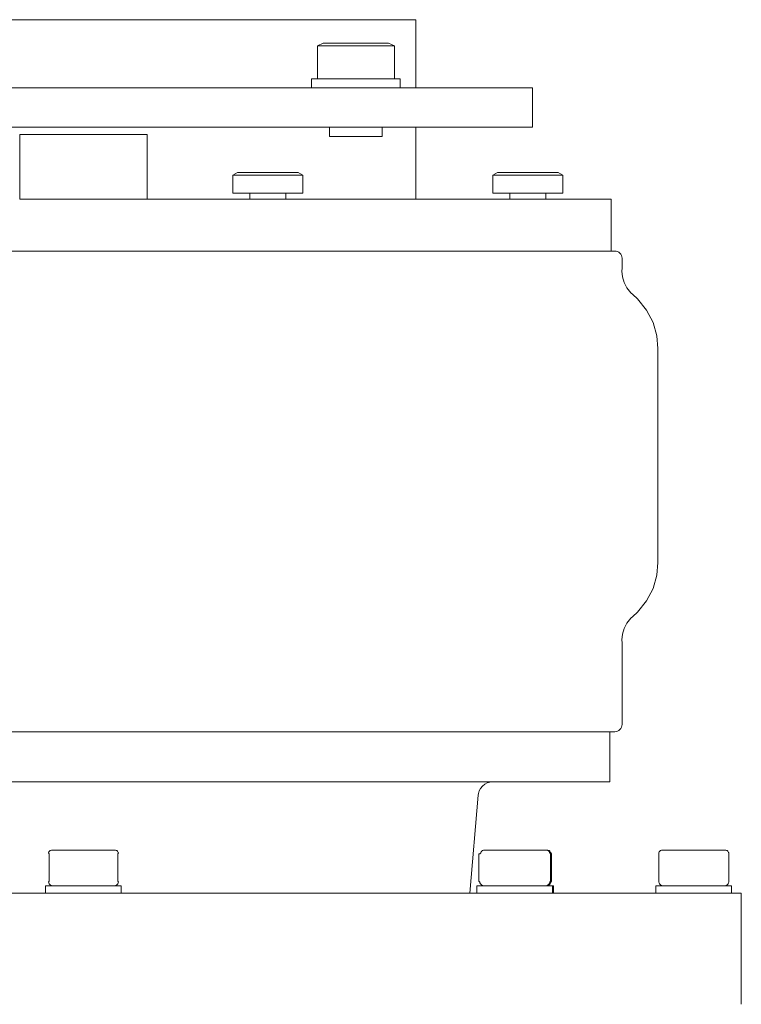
# Model space of a CAD drawing. Header units: millimetres. Extents: x -683 to 530, y -17 to 1108.
# Tile 4 of 6: x -263 to -62, y 403 to 678. Entities that reach past the tile are written whole.
import ezdxf

# ---------------------------------------------------------------- set-up
doc = ezdxf.new("R2010")
doc.units = ezdxf.units.MM
doc.header["$MEASUREMENT"] = 0
doc.layers.add('MATERIAL 1', color=251, linetype='Continuous', true_color=0x505050)
doc.layers.add('MATERIAL 2', color=5, linetype='Continuous', true_color=0x0000ff)

msp = doc.modelspace()

# ---------------------------------------------------------------- linework, layer by layer
at = {"layer": 'MATERIAL 1', "color": 251, "linetype": 'Continuous', "lineweight": 0, "true_color": 0x505050}
for p, q in [((-255, 445.49), (-255.05, 445.31)), ((-255.05, 445.31), (-254.82, 445.12)), ((-254.91, 445.67), (-255, 445.49)), ((-254.78, 445.83), (-254.91, 445.67)), ((-254.82, 437.46), (-254.82, 445.12)), ((-254.62, 445.96), (-254.78, 445.83)), ((-254.44, 446.05), (-254.62, 445.96)), ((-254.25, 446.11), (-254.44, 446.05)), ((-254.25, 446.11), (-254.07, 446.12)), ((-253.92, 446.12), (-254.07, 446.12)), ((-253.45, 446.12), (-253.92, 446.12)), ((-252.64, 446.12), (-253.45, 446.12)), ((-251.5, 446.12), (-252.64, 446.12)), ((-250.09, 446.12), (-251.5, 446.12)), ((-248.52, 446.12), (-250.09, 446.12)), ((-246.88, 446.12), (-248.52, 446.12)), ((-245.29, 446.12), (-246.88, 446.12)), ((-243.69, 446.12), (-245.29, 446.12)), ((-242.05, 446.12), (-243.69, 446.12)), ((-240.48, 446.12), (-242.05, 446.12)), ((-239.07, 446.12), (-240.48, 446.12)), ((-237.93, 446.12), (-239.07, 446.12)), ((-237.12, 446.12), (-237.93, 446.12)), ((-236.65, 446.12), (-237.12, 446.12)), ((-236.5, 446.12), (-236.65, 446.12)), ((-236.32, 446.11), (-236.5, 446.12)), ((-236.32, 446.11), (-236.13, 446.05)), ((-236.13, 446.05), (-235.95, 445.96)), ((-235.95, 445.96), (-235.79, 445.83)), ((-235.79, 445.83), (-235.66, 445.67)), ((-235.52, 445.31), (-235.75, 445.12)), ((-235.75, 445.12), (-235.75, 437.46)), ((-235.66, 445.67), (-235.57, 445.49)), ((-235.57, 445.49), (-235.52, 445.31)), ((-134.64, 445.12), (-135, 445.12)), ((-135, 445.12), (-135, 437.46)), ((-134.49, 445.31), (-134.71, 445.12)), ((-134.71, 445.12), (-134.71, 445.12)), ((-134.44, 445.49), (-134.49, 445.31)), ((-134.34, 445.67), (-134.44, 445.49)), ((-134.21, 445.83), (-134.34, 445.67)), ((-134.06, 445.96), (-134.21, 445.83)), ((-133.88, 446.05), (-134.06, 445.96)), ((-133.69, 446.11), (-133.88, 446.05)), ((-133.51, 446.12), (-133.69, 446.11)), ((-133.63, 446.12), (-133.15, 446.12)), ((-133.15, 446.12), (-132.34, 446.12)), ((-132.34, 446.12), (-131.23, 446.12)), ((-131.23, 446.12), (-129.87, 446.12)), ((-129.87, 446.12), (-128.35, 446.12)), ((-128.35, 446.12), (-126.75, 446.12)), ((-126.75, 446.12), (-125.06, 446.12)), ((-125.06, 446.12), (-123.31, 446.12)), ((-123.31, 446.12), (-121.63, 446.12)), ((-121.63, 446.12), (-120.1, 446.12)), ((-120.1, 446.12), (-118.8, 446.12)), ((-116.95, 446.12), (-118.8, 446.12)), ((-116.42, 446.12), (-116.95, 446.12)), ((-116.23, 446.12), (-116.42, 446.12)), ((-116.23, 446.12), (-116.11, 446.12)), ((-116.23, 446.12), (-116.05, 446.11)), ((-116.23, 446.12), (-116.06, 446.11)), ((-116.11, 446.12), (-115.94, 446.12)), ((-116.05, 446.11), (-115.86, 446.05)), ((-115.94, 446.12), (-115.75, 446.11)), ((-115.86, 446.05), (-115.68, 445.96)), ((-115.86, 446.05), (-115.68, 445.96)), ((-115.75, 446.11), (-115.57, 446.05)), ((-115.68, 445.96), (-115.52, 445.83)), ((-115.68, 445.96), (-115.52, 445.83)), ((-115.57, 446.05), (-115.39, 445.96)), ((-115.52, 445.83), (-115.39, 445.67)), ((-115.39, 445.96), (-115.23, 445.83)), ((-115.39, 445.67), (-115.3, 445.49)), ((-115.3, 445.49), (-115.25, 445.31)), ((-115.25, 445.31), (-115.3, 445.49)), ((-115.03, 445.12), (-115.25, 445.31)), ((-115.25, 445.31), (-115.25, 445.31)), ((-115.25, 445.31), (-115.25, 445.31)), ((-115.03, 445.12), (-115.25, 445.31)), ((-115.23, 445.83), (-115.1, 445.67)), ((-115.1, 445.67), (-115.01, 445.49)), ((-115.03, 445.12), (-115.03, 445.12)), ((-115.03, 437.46), (-115.03, 445.12)), ((-115.01, 445.49), (-114.95, 445.31)), ((-114.74, 445.12), (-114.95, 445.31)), ((-114.74, 437.46), (-114.74, 445.12)), ((-84.86, 445.12), (-84.85, 445.31)), ((-84.86, 437.46), (-84.86, 445.12)), ((-84.85, 445.31), (-84.79, 445.49)), ((-84.79, 445.49), (-84.7, 445.67)), ((-84.7, 445.67), (-84.57, 445.83)), ((-84.57, 445.83), (-84.41, 445.96)), ((-84.41, 445.96), (-84.23, 446.05)), ((-84.23, 446.05), (-84.05, 446.11)), ((-84.05, 446.11), (-83.86, 446.12)), ((-83.72, 446.12), (-83.86, 446.12)), ((-83.25, 446.12), (-83.72, 446.12)), ((-82.43, 446.12), (-83.25, 446.12)), ((-81.29, 446.12), (-82.43, 446.12)), ((-79.88, 446.12), (-81.29, 446.12)), ((-78.31, 446.12), (-79.88, 446.12)), ((-76.68, 446.12), (-78.31, 446.12)), ((-75.08, 446.12), (-76.68, 446.12)), ((-73.48, 446.12), (-75.08, 446.12)), ((-71.84, 446.12), (-73.48, 446.12)), ((-70.27, 446.12), (-71.84, 446.12)), ((-68.86, 446.12), (-70.27, 446.12)), ((-67.72, 446.12), (-68.86, 446.12)), ((-66.91, 446.12), (-67.72, 446.12)), ((-66.44, 446.12), (-66.91, 446.12)), ((-66.29, 446.12), (-66.44, 446.12)), ((-66.29, 446.12), (-66.11, 446.11)), ((-66.11, 446.11), (-65.92, 446.05)), ((-65.92, 446.05), (-65.74, 445.96)), ((-65.74, 445.96), (-65.58, 445.83)), ((-65.58, 445.83), (-65.45, 445.67)), ((-65.45, 445.67), (-65.36, 445.49)), ((-65.36, 445.49), (-65.31, 445.31)), ((-65.31, 445.31), (-65.31, 445.31)), ((-65.31, 445.31), (-65.29, 445.12)), ((-65.29, 445.12), (-65.29, 437.46)), ((-254.82, 437.46), (-255.05, 437.21)), ((-255.05, 437.21), (-254.98, 436.96)), ((-254.98, 436.96), (-254.85, 436.72)), ((-254.85, 436.72), (-254.68, 436.51)), ((-254.68, 436.51), (-254.46, 436.33)), ((-235.89, 436.51), (-236.11, 436.33)), ((-235.72, 436.72), (-235.89, 436.51)), ((-235.75, 437.46), (-235.52, 437.21)), ((-235.59, 436.96), (-235.72, 436.72)), ((-235.52, 437.21), (-235.59, 436.96)), ((-135, 437.46), (-134.78, 437.21)), ((-134.78, 437.21), (-134.71, 436.96)), ((-134.71, 436.96), (-134.58, 436.72)), ((-134.58, 436.72), (-134.41, 436.51)), ((-134.41, 436.51), (-134.19, 436.33)), ((-115.62, 436.51), (-115.84, 436.33)), ((-115.45, 436.72), (-115.62, 436.51)), ((-115.33, 436.51), (-115.54, 436.33)), ((-115.32, 436.96), (-115.45, 436.72)), ((-115.15, 436.72), (-115.33, 436.51)), ((-115.25, 437.21), (-115.32, 436.96)), ((-115.03, 437.46), (-115.25, 437.21)), ((-115.03, 436.96), (-115.15, 436.72)), ((-114.96, 437.21), (-115.03, 436.96)), ((-114.74, 437.46), (-114.96, 437.21)), ((-84.86, 437.46), (-84.86, 437.46)), ((-84.86, 437.46), (-84.84, 437.21)), ((-84.84, 437.21), (-84.77, 436.96)), ((-84.77, 436.96), (-84.64, 436.72)), ((-84.64, 436.72), (-84.56, 436.61)), ((-84.56, 436.61), (-84.54, 436.58)), ((-84.54, 436.58), (-84.47, 436.5)), ((-84.54, 436.58), (-84.54, 436.58)), ((-84.54, 436.58), (-84.54, 436.58)), ((-84.47, 436.5), (-84.25, 436.33)), ((-65.9, 436.33), (-65.68, 436.51)), ((-65.68, 436.51), (-65.51, 436.72)), ((-65.51, 436.72), (-65.38, 436.96)), ((-65.38, 436.96), (-65.31, 437.21)), ((-65.31, 437.21), (-65.29, 437.46)), ((-65.31, 437.21), (-65.29, 437.42)), ((-65.29, 437.46), (-65.29, 437.46)), ((-65.29, 437.42), (-65.29, 437.46)), ((-261.54, 434.12), (-278.42, 434.12)), ((-245.08, 434.12), (-261.54, 434.12)), ((-255.84, 434.12), (-255.84, 436.12)), ((-255.66, 436.12), (-255.84, 436.12)), ((-255.09, 436.12), (-255.66, 436.12)), ((-254.12, 436.12), (-255.09, 436.12)), ((-254.46, 436.33), (-254.22, 436.21)), ((-254.22, 436.21), (-253.97, 436.13)), ((-252.75, 436.12), (-254.12, 436.12)), ((-253.91, 436.12), (-253.97, 436.13)), ((-251.06, 436.12), (-252.75, 436.12)), ((-249.17, 436.12), (-251.06, 436.12)), ((-247.2, 436.12), (-249.17, 436.12)), ((-245.29, 436.12), (-247.2, 436.12)), ((-245.29, 436.12), (-243.37, 436.12)), ((-228.61, 434.12), (-245.08, 434.12)), ((-243.37, 436.12), (-241.4, 436.12)), ((-241.4, 436.12), (-239.51, 436.12)), ((-239.51, 436.12), (-237.83, 436.12)), ((-237.83, 436.12), (-236.45, 436.12)), ((-236.6, 436.13), (-236.66, 436.12)), ((-236.35, 436.21), (-236.6, 436.13)), ((-236.45, 436.12), (-235.48, 436.12)), ((-236.11, 436.33), (-236.35, 436.21)), ((-235.48, 436.12), (-234.91, 436.12)), ((-234.91, 436.12), (-234.74, 436.12)), ((-234.74, 434.12), (-234.74, 436.12)), ((-211.73, 434.12), (-228.61, 434.12)), ((-194.65, 434.12), (-211.73, 434.12)), ((-177.62, 434.12), (-194.65, 434.12)), ((-160.91, 434.12), (-177.62, 434.12)), ((-144.8, 434.12), (-160.91, 434.12)), ((-129.57, 434.12), (-144.8, 434.12)), ((-135.57, 434.12), (-135.57, 436.12)), ((-135.34, 436.12), (-135.57, 436.12)), ((-134.7, 436.12), (-135.34, 436.12)), ((-133.71, 436.12), (-134.7, 436.12)), ((-134.19, 436.33), (-133.95, 436.21)), ((-133.95, 436.21), (-133.7, 436.13)), ((-132.48, 436.12), (-133.71, 436.12)), ((-133.7, 436.13), (-133.64, 436.12)), ((-130.99, 436.12), (-132.48, 436.12)), ((-129.21, 436.12), (-130.99, 436.12)), ((-115.5, 434.12), (-129.57, 434.12)), ((-127.18, 436.12), (-129.21, 436.12)), ((-125.02, 436.12), (-127.18, 436.12)), ((-122.85, 436.12), (-125.02, 436.12)), ((-120.83, 436.12), (-122.85, 436.12)), ((-119.04, 436.12), (-120.83, 436.12)), ((-117.56, 436.12), (-119.04, 436.12)), ((-117.56, 436.12), (-116.32, 436.12)), ((-116.33, 436.13), (-116.39, 436.12)), ((-116.08, 436.21), (-116.33, 436.13)), ((-116.32, 436.12), (-115.33, 436.12)), ((-116.09, 436.12), (-116.04, 436.13)), ((-115.84, 436.33), (-116.08, 436.21)), ((-115.78, 436.21), (-116.04, 436.13)), ((-115.54, 436.33), (-115.78, 436.21)), ((-102.81, 434.12), (-115.5, 434.12)), ((-115.33, 436.12), (-114.69, 436.12)), ((-114.69, 436.12), (-114.47, 436.12)), ((-114.4, 436.12), (-114.47, 436.12)), ((-114.47, 434.12), (-114.47, 436.12)), ((-114.17, 436.12), (-114.4, 436.12)), ((-114.17, 436.12), (-114.17, 434.12)), ((-91.7, 434.12), (-102.81, 434.12)), ((-82.3, 434.12), (-91.7, 434.12)), ((-85.63, 434.12), (-85.63, 436.12)), ((-85.63, 436.12), (-85.45, 436.12)), ((-85.45, 436.12), (-84.89, 436.12)), ((-84.89, 436.12), (-83.91, 436.12)), ((-84.25, 436.33), (-84.01, 436.21)), ((-84.01, 436.21), (-83.76, 436.13)), ((-83.91, 436.12), (-82.54, 436.12)), ((-83.76, 436.13), (-83.71, 436.12)), ((-82.54, 436.12), (-80.85, 436.12)), ((-74.69, 434.12), (-82.3, 434.12)), ((-80.85, 436.12), (-78.96, 436.12)), ((-78.96, 436.12), (-77, 436.12)), ((-77, 436.12), (-75.08, 436.12)), ((-76.66, 436.13), (-76.66, 436.13)), ((-75.08, 436.12), (-73.16, 436.12)), ((-68.9, 434.12), (-74.69, 434.12)), ((-73.16, 436.12), (-71.19, 436.12)), ((-71.19, 436.12), (-69.3, 436.12)), ((-69.3, 436.12), (-67.62, 436.12)), ((-64.89, 434.12), (-68.9, 434.12)), ((-67.62, 436.12), (-66.25, 436.12)), ((-66.45, 436.12), (-66.39, 436.13)), ((-66.45, 436.12), (-66.39, 436.13)), ((-66.45, 436.12), (-66.45, 436.12)), ((-66.39, 436.13), (-66.14, 436.21)), ((-66.39, 436.13), (-66.39, 436.13)), ((-66.25, 436.12), (-65.27, 436.12)), ((-66.14, 436.21), (-65.9, 436.33)), ((-65.27, 436.12), (-64.7, 436.12)), ((-62.57, 434.12), (-64.89, 434.12)), ((-64.7, 436.12), (-64.53, 436.12)), ((-64.53, 436.12), (-64.53, 434.12)), ((-61.83, 434.12), (-62.57, 434.12)), ((-61.83, 434.12), (-61.83, 403.12))]:
    msp.add_line(p, q, dxfattribs=at)
at = {"layer": 'MATERIAL 2', "color": 5, "linetype": 'Continuous', "lineweight": 0, "true_color": 0x0000ff}
for p, q in [((-261.91, 677.62), (-270.53, 677.62)), ((-253.39, 677.62), (-261.91, 677.62)), ((-245.08, 677.62), (-253.39, 677.62)), ((-245.08, 677.62), (-236.77, 677.62)), ((-236.77, 677.62), (-228.25, 677.62)), ((-228.25, 677.62), (-219.62, 677.62)), ((-219.62, 677.62), (-211.03, 677.62)), ((-211.03, 677.62), (-202.59, 677.62)), ((-202.59, 677.62), (-194.46, 677.62)), ((-194.46, 677.62), (-186.77, 677.62)), ((-186.77, 677.62), (-179.67, 677.62)), ((-179.67, 677.62), (-173.26, 677.62)), ((-173.26, 677.62), (-167.65, 677.62)), ((-167.65, 677.62), (-162.91, 677.62)), ((-162.91, 677.62), (-159.07, 677.62)), ((-159.07, 677.62), (-156.15, 677.62)), ((-156.15, 677.62), (-154.12, 677.62)), ((-154.12, 677.62), (-152.95, 677.62)), ((-152.95, 677.62), (-152.58, 677.62)), ((-152.58, 658.62), (-152.58, 677.62)), ((-178.41, 671.12), (-180.05, 670.32)), ((-180.01, 670.32), (-180.05, 670.32)), ((-180.05, 670.32), (-180.05, 661.12)), ((-179.87, 670.32), (-180.01, 670.32)), ((-179.64, 670.32), (-179.87, 670.32)), ((-179.3, 670.32), (-179.64, 670.32)), ((-178.85, 670.32), (-179.3, 670.32)), ((-178.3, 670.32), (-178.85, 670.32)), ((-178.38, 671.12), (-178.41, 671.12)), ((-178.26, 671.12), (-178.38, 671.12)), ((-177.99, 670.32), (-178.3, 670.32)), ((-178.06, 671.12), (-178.26, 671.12)), ((-177.77, 671.12), (-178.06, 671.12)), ((-177.65, 670.32), (-177.99, 670.32)), ((-177.4, 671.12), (-177.77, 671.12)), ((-177.29, 670.32), (-177.65, 670.32)), ((-176.93, 671.12), (-177.4, 671.12)), ((-176.91, 670.32), (-177.29, 670.32)), ((-176.66, 671.12), (-176.93, 671.12)), ((-176.08, 670.32), (-176.91, 670.32)), ((-176.38, 671.12), (-176.66, 671.12)), ((-176.07, 671.12), (-176.38, 671.12)), ((-175.19, 670.32), (-176.08, 670.32)), ((-175.75, 671.12), (-176.07, 671.12)), ((-175.05, 671.12), (-175.75, 671.12)), ((-174.25, 670.32), (-175.19, 670.32)), ((-174.29, 671.12), (-175.05, 671.12)), ((-173.49, 671.12), (-174.29, 671.12)), ((-173.27, 670.32), (-174.25, 670.32)), ((-172.66, 671.12), (-173.49, 671.12)), ((-172.27, 670.32), (-173.27, 670.32)), ((-171.82, 671.12), (-172.66, 671.12)), ((-171.27, 670.32), (-172.27, 670.32)), ((-170.97, 671.12), (-171.82, 671.12)), ((-170.28, 670.32), (-171.27, 670.32)), ((-170.13, 671.12), (-170.97, 671.12)), ((-169.31, 670.32), (-170.28, 670.32)), ((-169.31, 671.12), (-170.13, 671.12)), ((-168.63, 671.12), (-169.31, 671.12)), ((-169.31, 670.32), (-168.35, 670.32)), ((-167.93, 671.12), (-168.63, 671.12)), ((-168.35, 670.32), (-167.36, 670.32)), ((-167.24, 671.12), (-167.93, 671.12)), ((-167.36, 670.32), (-166.36, 670.32)), ((-166.55, 671.12), (-167.24, 671.12)), ((-165.87, 671.12), (-166.55, 671.12)), ((-166.36, 670.32), (-165.36, 670.32)), ((-165.21, 671.12), (-165.87, 671.12)), ((-165.36, 670.32), (-164.38, 670.32)), ((-164.57, 671.12), (-165.21, 671.12)), ((-163.97, 671.12), (-164.57, 671.12)), ((-164.38, 670.32), (-163.44, 670.32)), ((-163.97, 671.12), (-163.39, 671.12)), ((-163.44, 670.32), (-163, 670.32)), ((-163.39, 671.12), (-162.87, 671.12)), ((-162.54, 670.32), (-163, 670.32)), ((-162.87, 671.12), (-162.38, 671.12)), ((-162.12, 670.32), (-162.54, 670.32)), ((-162.38, 671.12), (-161.95, 671.12)), ((-161.72, 670.32), (-162.12, 670.32)), ((-161.95, 671.12), (-161.56, 671.12)), ((-160.98, 670.32), (-161.72, 670.32)), ((-161.56, 671.12), (-161.22, 671.12)), ((-161.22, 671.12), (-160.93, 671.12)), ((-160.32, 670.32), (-160.98, 670.32)), ((-160.93, 671.12), (-160.68, 671.12)), ((-160.68, 671.12), (-160.48, 671.12)), ((-160.48, 671.12), (-160.33, 671.12)), ((-160.33, 671.12), (-160.25, 671.12)), ((-159.77, 670.32), (-160.32, 670.32)), ((-160.25, 671.12), (-160.22, 671.12)), ((-160.22, 671.12), (-158.57, 670.32)), ((-159.33, 670.32), (-159.77, 670.32)), ((-158.99, 670.32), (-159.33, 670.32)), ((-158.75, 670.32), (-158.99, 670.32)), ((-158.62, 670.32), (-158.75, 670.32)), ((-158.57, 670.32), (-158.62, 670.32)), ((-158.57, 661.12), (-158.57, 670.32)), ((-181.67, 658.62), (-181.67, 661.12)), ((-181.62, 661.12), (-181.67, 661.12)), ((-181.46, 661.12), (-181.62, 661.12)), ((-181.19, 661.12), (-181.46, 661.12)), ((-180.8, 661.12), (-181.19, 661.12)), ((-180.29, 661.12), (-180.8, 661.12)), ((-179.66, 661.12), (-180.29, 661.12)), ((-178.91, 661.12), (-179.66, 661.12)), ((-178.05, 661.12), (-178.91, 661.12)), ((-177.1, 661.12), (-178.05, 661.12)), ((-176.07, 661.12), (-177.1, 661.12)), ((-174.99, 661.12), (-176.07, 661.12)), ((-173.86, 661.12), (-174.99, 661.12)), ((-172.71, 661.12), (-173.86, 661.12)), ((-171.56, 661.12), (-172.71, 661.12)), ((-170.42, 661.12), (-171.56, 661.12)), ((-169.31, 661.12), (-170.42, 661.12)), ((-169.31, 661.12), (-168.2, 661.12)), ((-168.2, 661.12), (-167.07, 661.12)), ((-167.07, 661.12), (-165.91, 661.12)), ((-165.91, 661.12), (-164.77, 661.12)), ((-164.77, 661.12), (-163.64, 661.12)), ((-163.64, 661.12), (-162.55, 661.12)), ((-162.55, 661.12), (-161.53, 661.12)), ((-161.53, 661.12), (-160.58, 661.12)), ((-160.58, 661.12), (-159.72, 661.12)), ((-159.72, 661.12), (-158.97, 661.12)), ((-158.97, 661.12), (-158.34, 661.12)), ((-158.34, 661.12), (-157.83, 661.12)), ((-157.83, 661.12), (-157.44, 661.12)), ((-157.44, 661.12), (-157.16, 661.12)), ((-157.16, 661.12), (-157.01, 661.12)), ((-157.01, 661.12), (-156.96, 661.12)), ((-156.96, 658.62), (-156.96, 661.12)), ((-256.31, 658.62), (-267.82, 658.62)), ((-245.08, 658.62), (-256.31, 658.62)), ((-233.24, 658.62), (-245.08, 658.62)), ((-221.26, 658.62), (-233.24, 658.62)), ((-209.31, 658.62), (-221.26, 658.62)), ((-197.57, 658.62), (-209.31, 658.62)), ((-186.24, 658.62), (-197.57, 658.62)), ((-175.47, 658.62), (-186.24, 658.62)), ((-165.44, 658.62), (-175.47, 658.62)), ((-156.29, 658.62), (-165.44, 658.62)), ((-148.1, 658.62), (-156.29, 658.62)), ((-140.97, 658.62), (-148.1, 658.62)), ((-134.92, 658.62), (-140.97, 658.62)), ((-129.78, 658.62), (-134.92, 658.62)), ((-125.63, 658.62), (-129.78, 658.62)), ((-122.58, 658.62), (-125.63, 658.62)), ((-120.71, 658.62), (-122.58, 658.62)), ((-120.08, 658.62), (-120.71, 658.62)), ((-120.08, 658.62), (-120.08, 647.62)), ((-267.82, 647.62), (-256.31, 647.62)), ((-227.55, 645.62), (-263.08, 645.62)), ((-263.08, 645.62), (-263.08, 645.61)), ((-263.08, 645.61), (-263.08, 645.55)), ((-263.08, 645.55), (-263.08, 645.46)), ((-263.08, 645.46), (-263.08, 645.33)), ((-263.08, 645.33), (-263.08, 645.17)), ((-263.08, 645.17), (-263.08, 644.99)), ((-256.31, 647.62), (-245.08, 647.62)), ((-245.08, 647.62), (-233.85, 647.62)), ((-233.85, 647.62), (-222.33, 647.62)), ((-227.55, 645.61), (-227.55, 645.62)), ((-227.55, 645.55), (-227.55, 645.61)), ((-227.55, 645.46), (-227.55, 645.55)), ((-227.55, 645.33), (-227.55, 645.46)), ((-227.55, 645.17), (-227.55, 645.33)), ((-227.55, 644.99), (-227.55, 645.17)), ((-222.33, 647.62), (-210.68, 647.62)), ((-210.68, 647.62), (-199.07, 647.62)), ((-199.07, 647.62), (-187.67, 647.62)), ((-187.67, 647.62), (-176.68, 647.62)), ((-176.68, 647.62), (-166.29, 647.62)), ((-176.67, 647.62), (-176.67, 645.1)), ((-176.67, 645.1), (-176.55, 645.1)), ((-176.55, 645.1), (-176.39, 645.1)), ((-176.39, 645.1), (-176.15, 645.1)), ((-176.15, 645.1), (-175.85, 645.1)), ((-175.85, 645.1), (-175.47, 645.1)), ((-175.47, 645.1), (-175.02, 645.1)), ((-175.02, 645.1), (-174.51, 645.1)), ((-174.51, 645.1), (-173.95, 645.1)), ((-173.95, 645.1), (-173.34, 645.1)), ((-173.34, 645.1), (-172.69, 645.1)), ((-172.69, 645.1), (-172.02, 645.1)), ((-172.02, 645.1), (-171.34, 645.1)), ((-171.34, 645.1), (-170.65, 645.1)), ((-170.65, 645.1), (-169.31, 645.1)), ((-169.31, 645.1), (-167.98, 645.1)), ((-167.98, 645.1), (-167.29, 645.1)), ((-167.29, 645.1), (-166.61, 645.1)), ((-166.61, 645.1), (-165.94, 645.1)), ((-166.29, 647.62), (-156.69, 647.62)), ((-165.94, 645.1), (-165.29, 645.1)), ((-165.29, 645.1), (-164.68, 645.1)), ((-164.68, 645.1), (-164.11, 645.1)), ((-164.11, 645.1), (-163.6, 645.1)), ((-163.6, 645.1), (-163.16, 645.1)), ((-163.16, 645.1), (-162.78, 645.1)), ((-162.78, 645.1), (-162.47, 645.1)), ((-162.47, 645.1), (-162.24, 645.1)), ((-162.24, 645.1), (-162.08, 645.1)), ((-162.08, 645.1), (-161.96, 645.1)), ((-161.96, 645.1), (-161.96, 647.62)), ((-156.69, 647.62), (-148.03, 647.62)), ((-152.58, 647.62), (-152.58, 627.62)), ((-148.03, 647.62), (-140.45, 647.62)), ((-140.45, 647.62), (-134.04, 647.62)), ((-134.04, 647.62), (-128.85, 647.62)), ((-128.85, 647.62), (-124.9, 647.62)), ((-124.9, 647.62), (-122.16, 647.62)), ((-122.16, 647.62), (-120.58, 647.62)), ((-120.58, 647.62), (-120.08, 647.62)), ((-263.08, 644.99), (-263.08, 644.81)), ((-263.08, 644.81), (-263.08, 644.62)), ((-263.08, 644.62), (-263.08, 627.62)), ((-227.55, 644.81), (-227.55, 644.99)), ((-227.55, 644.62), (-227.55, 644.81)), ((-227.55, 627.62), (-227.55, 644.62)), ((-202.37, 635.02), (-203.68, 634.27)), ((-203.68, 629.22), (-203.68, 634.27)), ((-203.65, 634.27), (-203.68, 634.27)), ((-203.55, 634.27), (-203.65, 634.27)), ((-203.4, 634.27), (-203.55, 634.27)), ((-203.18, 634.27), (-203.4, 634.27)), ((-202.91, 634.27), (-203.18, 634.27)), ((-202.6, 634.27), (-202.91, 634.27)), ((-202.23, 634.27), (-202.6, 634.27)), ((-202.34, 635.02), (-202.37, 635.02)), ((-202.26, 635.02), (-202.34, 635.02)), ((-202.12, 635.02), (-202.26, 635.02)), ((-201.82, 634.27), (-202.23, 634.27)), ((-201.94, 635.02), (-202.12, 635.02)), ((-201.7, 635.02), (-201.94, 635.02)), ((-201.35, 634.27), (-201.82, 634.27)), ((-201.43, 635.02), (-201.7, 635.02)), ((-201.11, 635.02), (-201.43, 635.02)), ((-200.83, 634.27), (-201.35, 634.27)), ((-200.75, 635.02), (-201.11, 635.02)), ((-200.26, 634.27), (-200.83, 634.27)), ((-200.35, 635.02), (-200.75, 635.02)), ((-199.9, 635.02), (-200.35, 635.02)), ((-199.64, 634.27), (-200.26, 634.27)), ((-199.4, 635.02), (-199.9, 635.02)), ((-199.24, 634.27), (-199.64, 634.27)), ((-198.87, 635.02), (-199.4, 635.02)), ((-198.38, 634.27), (-199.24, 634.27)), ((-198.87, 635.02), (-198.31, 635.02)), ((-197.49, 634.27), (-198.38, 634.27)), ((-198.31, 635.02), (-197.71, 635.02)), ((-197.71, 635.02), (-197.1, 635.02)), ((-196.58, 634.27), (-197.49, 634.27)), ((-197.1, 635.02), (-196.46, 635.02)), ((-195.67, 634.27), (-196.58, 634.27)), ((-196.46, 635.02), (-195.82, 635.02)), ((-195.82, 635.02), (-195.17, 635.02)), ((-194.76, 634.27), (-195.67, 634.27)), ((-195.17, 635.02), (-194.52, 635.02)), ((-193.88, 634.27), (-194.76, 634.27)), ((-194.52, 635.02), (-193.88, 635.02)), ((-193.08, 635.02), (-193.88, 635.02)), ((-193, 634.27), (-193.88, 634.27)), ((-192.27, 635.02), (-193.08, 635.02)), ((-192.1, 634.27), (-193, 634.27)), ((-191.46, 635.02), (-192.27, 635.02)), ((-191.19, 634.27), (-192.1, 634.27)), ((-190.66, 635.02), (-191.46, 635.02)), ((-190.28, 634.27), (-191.19, 634.27)), ((-189.89, 635.02), (-190.66, 635.02)), ((-189.38, 634.27), (-190.28, 634.27)), ((-189.16, 635.02), (-189.89, 635.02)), ((-188.52, 634.27), (-189.38, 634.27)), ((-188.48, 635.02), (-189.16, 635.02)), ((-187.71, 634.27), (-188.52, 634.27)), ((-187.86, 635.02), (-188.48, 635.02)), ((-187.3, 635.02), (-187.86, 635.02)), ((-186.96, 634.27), (-187.71, 634.27)), ((-186.82, 635.02), (-187.3, 635.02)), ((-186.61, 634.27), (-186.96, 634.27)), ((-186.41, 635.02), (-186.82, 635.02)), ((-186.28, 634.27), (-186.61, 634.27)), ((-186.06, 635.02), (-186.41, 635.02)), ((-185.97, 634.27), (-186.28, 634.27)), ((-185.78, 635.02), (-186.06, 635.02)), ((-185.68, 634.27), (-185.97, 634.27)), ((-185.57, 635.02), (-185.78, 635.02)), ((-185.18, 634.27), (-185.68, 634.27)), ((-185.44, 635.02), (-185.57, 635.02)), ((-185.4, 635.02), (-185.44, 635.02)), ((-185.4, 635.02), (-184.09, 634.27)), ((-184.78, 634.27), (-185.18, 634.27)), ((-184.47, 634.27), (-184.78, 634.27)), ((-184.25, 634.27), (-184.47, 634.27)), ((-184.13, 634.27), (-184.25, 634.27)), ((-184.09, 634.27), (-184.13, 634.27)), ((-184.09, 634.27), (-184.09, 629.22)), ((-129.85, 635.02), (-131.17, 634.27)), ((-129.85, 635.02), (-131.17, 634.27)), ((-131.17, 629.22), (-131.17, 634.27)), ((-131.13, 634.27), (-131.17, 634.27)), ((-131.17, 629.22), (-131.17, 634.27)), ((-131.17, 634.27), (-131.17, 634.27)), ((-131.04, 634.27), (-131.13, 634.27)), ((-130.88, 634.27), (-131.04, 634.27)), ((-130.67, 634.27), (-130.88, 634.27)), ((-130.4, 634.27), (-130.67, 634.27)), ((-130.08, 634.27), (-130.4, 634.27)), ((-129.72, 634.27), (-130.08, 634.27)), ((-129.82, 635.02), (-129.85, 635.02)), ((-129.74, 635.02), (-129.82, 635.02)), ((-129.61, 635.02), (-129.74, 635.02)), ((-129.3, 634.27), (-129.72, 634.27)), ((-129.42, 635.02), (-129.61, 635.02)), ((-129.19, 635.02), (-129.42, 635.02)), ((-128.83, 634.27), (-129.3, 634.27)), ((-128.91, 635.02), (-129.19, 635.02)), ((-128.6, 635.02), (-128.91, 635.02)), ((-128.31, 634.27), (-128.83, 634.27)), ((-128.24, 635.02), (-128.6, 635.02)), ((-127.74, 634.27), (-128.31, 634.27)), ((-127.83, 635.02), (-128.24, 635.02)), ((-127.38, 635.02), (-127.83, 635.02)), ((-127.13, 634.27), (-127.74, 634.27)), ((-126.89, 635.02), (-127.38, 635.02)), ((-126.73, 634.27), (-127.13, 634.27)), ((-126.36, 635.02), (-126.89, 635.02)), ((-125.87, 634.27), (-126.73, 634.27)), ((-126.36, 635.02), (-125.79, 635.02)), ((-124.97, 634.27), (-125.87, 634.27)), ((-125.79, 635.02), (-125.2, 635.02)), ((-125.2, 635.02), (-124.58, 635.02)), ((-124.06, 634.27), (-124.97, 634.27)), ((-124.58, 635.02), (-123.95, 635.02)), ((-123.15, 634.27), (-124.06, 634.27)), ((-123.95, 635.02), (-123.3, 635.02)), ((-123.3, 635.02), (-122.66, 635.02)), ((-122.25, 634.27), (-123.15, 634.27)), ((-122.66, 635.02), (-122.01, 635.02)), ((-121.37, 634.27), (-122.25, 634.27)), ((-122.01, 635.02), (-121.37, 635.02)), ((-120.57, 635.02), (-121.37, 635.02)), ((-120.49, 634.27), (-121.37, 634.27)), ((-119.75, 635.02), (-120.57, 635.02)), ((-119.59, 634.27), (-120.49, 634.27)), ((-118.94, 635.02), (-119.75, 635.02)), ((-118.67, 634.27), (-119.59, 634.27)), ((-118.14, 635.02), (-118.94, 635.02)), ((-117.76, 634.27), (-118.67, 634.27)), ((-117.38, 635.02), (-118.14, 635.02)), ((-116.87, 634.27), (-117.76, 634.27)), ((-116.64, 635.02), (-117.38, 635.02)), ((-116.01, 634.27), (-116.87, 634.27)), ((-115.96, 635.02), (-116.64, 635.02)), ((-115.19, 634.27), (-116.01, 634.27)), ((-115.34, 635.02), (-115.96, 635.02)), ((-114.79, 635.02), (-115.34, 635.02)), ((-114.44, 634.27), (-115.19, 634.27)), ((-114.3, 635.02), (-114.79, 635.02)), ((-114.09, 634.27), (-114.44, 634.27)), ((-113.89, 635.02), (-114.3, 635.02)), ((-113.76, 634.27), (-114.09, 634.27)), ((-113.54, 635.02), (-113.89, 635.02)), ((-113.46, 634.27), (-113.76, 634.27)), ((-113.26, 635.02), (-113.54, 635.02)), ((-113.17, 634.27), (-113.46, 634.27)), ((-113.05, 635.02), (-113.26, 635.02)), ((-112.67, 634.27), (-113.17, 634.27)), ((-112.93, 635.02), (-113.05, 635.02)), ((-112.88, 635.02), (-112.93, 635.02)), ((-111.57, 634.27), (-112.88, 635.02)), ((-112.26, 634.27), (-112.67, 634.27)), ((-111.95, 634.27), (-112.26, 634.27)), ((-111.74, 634.27), (-111.95, 634.27)), ((-111.61, 634.27), (-111.74, 634.27)), ((-111.57, 634.27), (-111.61, 634.27)), ((-111.57, 634.27), (-111.57, 629.22)), ((-203.64, 629.22), (-203.68, 629.22)), ((-203.52, 629.22), (-203.64, 629.22)), ((-203.3, 629.22), (-203.52, 629.22)), ((-202.99, 629.22), (-203.3, 629.22)), ((-202.59, 629.22), (-202.99, 629.22)), ((-202.08, 629.22), (-202.59, 629.22)), ((-201.49, 629.22), (-202.08, 629.22)), ((-200.81, 629.22), (-201.49, 629.22)), ((-200.06, 629.22), (-200.81, 629.22)), ((-199.24, 629.22), (-200.06, 629.22)), ((-198.38, 629.22), (-199.24, 629.22)), ((-198.88, 629.22), (-198.88, 627.62)), ((-197.49, 629.22), (-198.38, 629.22)), ((-196.58, 629.22), (-197.49, 629.22)), ((-195.67, 629.22), (-196.58, 629.22)), ((-194.76, 629.22), (-195.67, 629.22)), ((-193.88, 629.22), (-194.76, 629.22)), ((-193, 629.22), (-193.88, 629.22)), ((-192.1, 629.22), (-193, 629.22)), ((-191.19, 629.22), (-192.1, 629.22)), ((-190.28, 629.22), (-191.19, 629.22)), ((-189.38, 629.22), (-190.28, 629.22)), ((-188.52, 629.22), (-189.38, 629.22)), ((-188.88, 627.62), (-188.88, 629.22)), ((-187.71, 629.22), (-188.52, 629.22)), ((-186.96, 629.22), (-187.71, 629.22)), ((-186.28, 629.22), (-186.96, 629.22)), ((-185.68, 629.22), (-186.28, 629.22)), ((-185.18, 629.22), (-185.68, 629.22)), ((-184.78, 629.22), (-185.18, 629.22)), ((-184.47, 629.22), (-184.78, 629.22)), ((-184.25, 629.22), (-184.47, 629.22)), ((-184.13, 629.22), (-184.25, 629.22)), ((-184.09, 629.22), (-184.13, 629.22)), ((-131.13, 629.22), (-131.17, 629.22)), ((-131, 629.22), (-131.13, 629.22)), ((-130.79, 629.22), (-131, 629.22)), ((-130.48, 629.22), (-130.79, 629.22)), ((-130.07, 629.22), (-130.48, 629.22)), ((-129.57, 629.22), (-130.07, 629.22)), ((-128.97, 629.22), (-129.57, 629.22)), ((-128.3, 629.22), (-128.97, 629.22)), ((-127.54, 629.22), (-128.3, 629.22)), ((-126.73, 629.22), (-127.54, 629.22)), ((-125.87, 629.22), (-126.73, 629.22)), ((-126.37, 629.22), (-126.37, 627.62)), ((-124.97, 629.22), (-125.87, 629.22)), ((-124.06, 629.22), (-124.97, 629.22)), ((-123.15, 629.22), (-124.06, 629.22)), ((-122.25, 629.22), (-123.15, 629.22)), ((-121.37, 629.22), (-122.25, 629.22)), ((-120.49, 629.22), (-121.37, 629.22)), ((-119.59, 629.22), (-120.49, 629.22)), ((-118.67, 629.22), (-119.59, 629.22)), ((-117.76, 629.22), (-118.67, 629.22)), ((-116.87, 629.22), (-117.76, 629.22)), ((-116.01, 629.22), (-116.87, 629.22)), ((-116.37, 627.62), (-116.37, 629.22)), ((-115.19, 629.22), (-116.01, 629.22)), ((-114.44, 629.22), (-115.19, 629.22)), ((-113.76, 629.22), (-114.44, 629.22)), ((-113.17, 629.22), (-113.76, 629.22)), ((-112.67, 629.22), (-113.17, 629.22)), ((-112.26, 629.22), (-112.67, 629.22)), ((-111.95, 629.22), (-112.26, 629.22)), ((-111.74, 629.22), (-111.95, 629.22)), ((-111.61, 629.22), (-111.74, 629.22)), ((-111.57, 629.22), (-111.61, 629.22)), ((-263.08, 627.62), (-261.24, 627.62)), ((-258.29, 627.62), (-261.24, 627.62)), ((-245.08, 627.62), (-258.29, 627.62)), ((-231.87, 627.62), (-245.08, 627.62)), ((-228.92, 627.62), (-231.87, 627.62)), ((-228.92, 627.62), (-227.55, 627.62)), ((-218.33, 627.62), (-227.55, 627.62)), ((-204.63, 627.62), (-218.33, 627.62)), ((-190.97, 627.62), (-204.63, 627.62)), ((-177.56, 627.62), (-190.97, 627.62)), ((-164.64, 627.62), (-177.56, 627.62)), ((-152.42, 627.62), (-164.64, 627.62)), ((-141.13, 627.62), (-152.42, 627.62)), ((-130.95, 627.62), (-141.13, 627.62)), ((-122.04, 627.62), (-130.95, 627.62)), ((-114.5, 627.62), (-122.04, 627.62)), ((-108.4, 627.62), (-114.5, 627.62)), ((-103.75, 627.62), (-108.4, 627.62)), ((-100.53, 627.62), (-103.75, 627.62)), ((-98.67, 627.62), (-100.53, 627.62)), ((-98.08, 627.62), (-98.67, 627.62)), ((-98.08, 613.12), (-98.08, 627.62)), ((-273.17, 613.12), (-259.45, 613.12)), ((-259.45, 613.12), (-246.06, 613.12)), ((-246.06, 613.12), (-232.67, 613.12)), ((-232.67, 613.12), (-218.95, 613.12)), ((-218.95, 613.12), (-205.07, 613.12)), ((-205.07, 613.12), (-191.22, 613.12)), ((-191.22, 613.12), (-177.63, 613.12)), ((-177.63, 613.12), (-164.54, 613.12)), ((-164.54, 613.12), (-152.16, 613.12)), ((-152.16, 613.12), (-140.71, 613.12)), ((-140.71, 613.12), (-130.4, 613.12)), ((-130.4, 613.12), (-122.18, 613.12)), ((-121.36, 613.12), (-122.18, 613.12)), ((-121.36, 613.12), (-113.72, 613.12)), ((-113.72, 613.12), (-107.54, 613.12)), ((-107.54, 613.12), (-103.49, 613.12)), ((-103.49, 613.12), (-99.92, 613.12)), ((-99.92, 613.12), (-97.77, 613.12)), ((-97.77, 613.12), (-97.08, 613.12)), ((-96.71, 613.09), (-97.08, 613.12)), ((-96.34, 612.98), (-96.71, 613.09)), ((-95.98, 612.8), (-96.34, 612.98)), ((-95.66, 612.54), (-95.98, 612.8)), ((-95.4, 612.22), (-95.66, 612.54)), ((-95.22, 611.86), (-95.4, 612.22)), ((-95.11, 611.49), (-95.22, 611.86)), ((-95.08, 611.12), (-95.11, 611.49)), ((-95.08, 608.33), (-95.08, 611.12)), ((-95.12, 607.5), (-95.08, 608.33)), ((-94.98, 605.95), (-95.12, 607.5)), ((-94.52, 604.36), (-94.98, 605.95)), ((-93.73, 602.83), (-94.52, 604.36)), ((-92.62, 601.47), (-93.73, 602.83)), ((-92.07, 600.97), (-92.62, 601.47)), ((-90.81, 599.81), (-92.07, 600.97)), ((-88.27, 596.68), (-90.81, 599.81)), ((-86.45, 593.18), (-88.27, 596.68)), ((-85.4, 589.53), (-86.45, 593.18)), ((-85.08, 585.97), (-85.4, 589.53)), ((-85.08, 526.28), (-85.08, 585.97)), ((-85.4, 522.72), (-85.08, 526.28)), ((-86.45, 519.07), (-85.4, 522.72)), ((-88.27, 515.57), (-86.45, 519.07)), ((-90.81, 512.43), (-88.27, 515.57)), ((-93.73, 509.41), (-92.62, 510.78)), ((-92.62, 510.78), (-92.07, 511.28)), ((-92.07, 511.28), (-90.81, 512.43)), ((-94.97, 506.3), (-94.52, 507.89)), ((-94.52, 507.89), (-93.73, 509.41)), ((-95.12, 504.75), (-94.97, 506.3)), ((-95.08, 503.92), (-95.12, 504.75)), ((-95.08, 481.12), (-95.08, 503.92)), ((-95.4, 480.03), (-95.22, 480.39)), ((-95.22, 480.39), (-95.11, 480.76)), ((-95.11, 480.76), (-95.08, 481.12)), ((-259.45, 479.12), (-273.17, 479.12)), ((-246.06, 479.12), (-259.45, 479.12)), ((-232.67, 479.12), (-246.06, 479.12)), ((-218.95, 479.12), (-232.67, 479.12)), ((-205.07, 479.12), (-218.95, 479.12)), ((-191.22, 479.12), (-205.07, 479.12)), ((-177.63, 479.12), (-191.22, 479.12)), ((-164.54, 479.12), (-177.63, 479.12)), ((-152.16, 479.12), (-164.54, 479.12)), ((-140.71, 479.12), (-152.16, 479.12)), ((-130.4, 479.12), (-140.71, 479.12)), ((-122.18, 479.12), (-130.4, 479.12)), ((-122.18, 479.12), (-121.36, 479.12)), ((-113.72, 479.12), (-121.36, 479.12)), ((-107.54, 479.12), (-113.72, 479.12)), ((-103.49, 479.12), (-107.54, 479.12)), ((-103.49, 479.12), (-99.92, 479.12)), ((-99.92, 479.12), (-97.77, 479.12)), ((-98.53, 465.12), (-98.53, 479.12)), ((-97.77, 479.12), (-97.08, 479.12)), ((-97.08, 479.12), (-96.71, 479.16)), ((-96.71, 479.16), (-96.34, 479.26)), ((-96.34, 479.26), (-95.98, 479.45)), ((-95.98, 479.45), (-95.66, 479.71)), ((-95.66, 479.71), (-95.4, 480.03)), ((-272.91, 465.12), (-259.32, 465.12)), ((-259.32, 465.12), (-246.06, 465.12)), ((-246.06, 465.12), (-232.81, 465.12)), ((-232.81, 465.12), (-219.22, 465.12)), ((-219.22, 465.12), (-205.47, 465.12)), ((-205.47, 465.12), (-191.76, 465.12)), ((-191.76, 465.12), (-178.3, 465.12)), ((-178.3, 465.12), (-165.33, 465.12)), ((-165.33, 465.12), (-153.08, 465.12)), ((-153.08, 465.12), (-141.74, 465.12)), ((-141.74, 465.12), (-131.53, 465.12)), ((-134.55, 463.31), (-134.03, 463.95)), ((-134.03, 463.95), (-133.39, 464.47)), ((-133.39, 464.47), (-132.67, 464.84)), ((-132.67, 464.84), (-131.93, 465.06)), ((-131.93, 465.06), (-131.2, 465.12)), ((-131.53, 465.12), (-122.58, 465.12)), ((-122.58, 465.12), (-115.02, 465.12)), ((-115.02, 465.12), (-108.89, 465.12)), ((-108.89, 465.12), (-104.23, 465.12)), ((-104.23, 465.12), (-101, 465.12)), ((-101, 465.12), (-99.13, 465.12)), ((-99.13, 465.12), (-98.53, 465.12)), ((-137.58, 434.12), (-135.18, 461.47)), ((-135.18, 461.47), (-135.13, 461.85)), ((-135.13, 461.85), (-134.92, 462.6)), ((-134.92, 462.6), (-134.55, 463.31))]:
    msp.add_line(p, q, dxfattribs=at)

doc.saveas('drawing.dxf')
